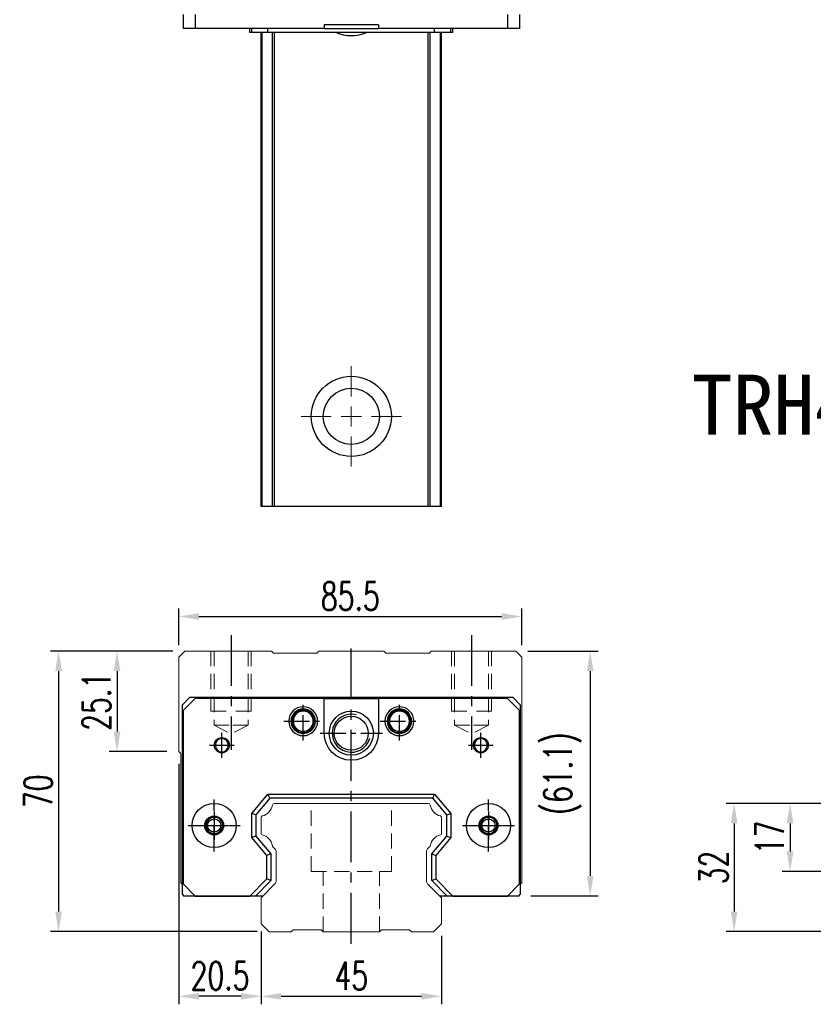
# Model space of a CAD drawing. Header units: millimetres. Extents: x 560 to 1070, y 594 to 1042.
# Tile 1 of 3: x 560 to 758, y 604 to 849. Entities that reach past the tile are written whole.
import ezdxf
from ezdxf.enums import TextEntityAlignment as Align

# ---------------------------------------------------------------- set-up
doc = ezdxf.new("R2010")
doc.units = ezdxf.units.MM
doc.header["$PDSIZE"] = -1
for name, pattern in [('CENTER', [10.16, 6.35, -1.27, 1.27, -1.27]), ('DASHED', [0.75, 0.5, -0.25]), ('HIDDEN', [1.905, 1.27, -0.635])]:
    doc.linetypes.add(name, pattern=pattern)
for name, color, linetype in [('2', 7, 'Continuous'), ('CHA', 2, 'Continuous'), ('CL', 1, 'CENTER'), ('HID', 2, 'DASHED'), ('OUT', 3, 'Continuous'), ('中心線', 1, 'CENTER')]:
    doc.layers.add(name, color=color, linetype=linetype)
doc.styles.add('DIM-7', font='SIMPLEX.shx', dxfattribs={"width": 0.7, "bigfont": 'chineset.shx'})
doc.styles.add('T', font='kaiu.ttf')
doc.dimstyles.new('CNS', dxfattribs={"dimtxt": 3.5, "dimasz": 2.5, "dimexe": 1, "dimexo": 1.5, "dimgap": 0.09, "dimtad": 0, "dimdsep": 46, "dimtxsty": 'DIM-7', "dimcen": 0.09, "dimclrd": 1, "dimclre": 1, "dimclrt": 4, "dimadec": 0, "dimazin": 0, "dimtfac": 1, "dimtix": 1, "dimtmove": 2, "dimatfit": 3, "dimfxl": 1, "dimtvp": 0.971429, "dimtolj": 1, "dimarcsym": 0})

# ---------------------------------------------------------------- blocks, each defined once
blk = doc.blocks.new('*D6')
at = {"color": 7, "lineweight": -2}
for p, q in [((620.2, 620.74), (620.2, 603.62)), ((665.2, 620.74), (665.2, 603.62)), ((625.2, 605.62), (660.2, 605.62))]:
    blk.add_line(p, q, dxfattribs=at)
at = {"color": 7}
for points in [[(625.2, 606.45), (625.2, 604.79), (620.2, 605.62)], [(660.2, 606.45), (660.2, 604.79), (665.2, 605.62)]]:
    blk.add_solid(points, dxfattribs=at)
at = {"layer": 'DEFPOINTS', "color": 0}
for p in [(620.2, 623.74), (665.2, 623.74), (665.2, 605.62)]:
    blk.add_point(p, dxfattribs=at)
at = {"color": 7, "insert": (642.7, 610.72), "char_height": 7, "attachment_point": 5, "style": 'DIM-7'}
blk.add_mtext('\\A1;45', dxfattribs=at)
blk = doc.blocks.new('*D7')
at = {"color": 7, "lineweight": -2}
for p, q in [((599.7, 663.64), (599.7, 603.62)), ((620.2, 621.74), (620.2, 603.62)), ((615.2, 605.62), (604.7, 605.62))]:
    blk.add_line(p, q, dxfattribs=at)
at = {"color": 7}
for points in [[(604.7, 606.45), (604.7, 604.79), (599.7, 605.62)], [(615.2, 606.45), (615.2, 604.79), (620.2, 605.62)]]:
    blk.add_solid(points, dxfattribs=at)
at = {"layer": 'DEFPOINTS', "color": 0}
for p in [(599.7, 666.64), (620.2, 624.74), (599.7, 605.62)]:
    blk.add_point(p, dxfattribs=at)
at = {"color": 7, "insert": (609.95, 610.72), "char_height": 7, "attachment_point": 5, "style": 'DIM-7'}
blk.add_mtext('\\A1;20.5', dxfattribs=at)
blk = doc.blocks.new('*D8')
at = {"color": 7, "lineweight": -2}
for p, q in [((598.2, 691.74), (582.27, 691.74)), ((584.27, 686.74), (584.27, 671.64)), ((596.7, 666.64), (582.27, 666.64))]:
    blk.add_line(p, q, dxfattribs=at)
at = {"color": 7}
for points in [[(583.43, 686.74), (585.1, 686.74), (584.27, 691.74)], [(583.43, 671.64), (585.1, 671.64), (584.27, 666.64)]]:
    blk.add_solid(points, dxfattribs=at)
at = {"layer": 'DEFPOINTS', "color": 0}
for p in [(601.2, 691.74), (584.27, 666.64), (599.7, 666.64)]:
    blk.add_point(p, dxfattribs=at)
at = {"color": 7, "insert": (579.17, 679.19), "char_height": 7, "attachment_point": 5, "rotation": 90, "style": 'DIM-7'}
blk.add_mtext('\\A1;25.1', dxfattribs=at)
blk = doc.blocks.new('*D10')
at = {"color": 7, "lineweight": -2}
for p, q in [((599.7, 693.24), (599.7, 702.35)), ((604.7, 700.35), (680.2, 700.35)), ((685.2, 693.24), (685.2, 702.35))]:
    blk.add_line(p, q, dxfattribs=at)
at = {"color": 7}
for points in [[(604.7, 701.18), (604.7, 699.52), (599.7, 700.35)], [(680.2, 701.18), (680.2, 699.52), (685.2, 700.35)]]:
    blk.add_solid(points, dxfattribs=at)
at = {"layer": 'DEFPOINTS', "color": 0}
for p in [(685.2, 700.35), (599.7, 690.24), (685.2, 690.24)]:
    blk.add_point(p, dxfattribs=at)
at = {"color": 7, "insert": (642.45, 705.45), "char_height": 7, "attachment_point": 5, "style": 'DIM-7'}
blk.add_mtext('\\A1;85.5', dxfattribs=at)
blk = doc.blocks.new('*D11')
at = {"color": 7, "lineweight": -2}
for p, q in [((686.7, 691.74), (704.28, 691.74)), ((702.28, 686.74), (702.28, 635.64)), ((687.45, 630.64), (704.28, 630.64))]:
    blk.add_line(p, q, dxfattribs=at)
at = {"color": 7}
for points in [[(701.45, 686.74), (703.11, 686.74), (702.28, 691.74)], [(701.45, 635.64), (703.11, 635.64), (702.28, 630.64)]]:
    blk.add_solid(points, dxfattribs=at)
at = {"layer": 'DEFPOINTS', "color": 0}
for p in [(683.7, 691.74), (684.45, 630.64), (702.28, 630.64)]:
    blk.add_point(p, dxfattribs=at)
at = {"color": 7, "insert": (695.35, 661.19), "char_height": 7, "attachment_point": 5, "rotation": 90, "style": 'DIM-7'}
blk.add_mtext('\\A1;(61.1)', dxfattribs=at)
blk = doc.blocks.new('*D12')
at = {"color": 7, "lineweight": -2}
for p, q in [((598.2, 691.74), (567.67, 691.74)), ((569.67, 686.74), (569.67, 626.74)), ((619.2, 621.74), (567.67, 621.74))]:
    blk.add_line(p, q, dxfattribs=at)
at = {"color": 7}
for points in [[(568.84, 686.74), (570.51, 686.74), (569.67, 691.74)], [(568.84, 626.74), (570.51, 626.74), (569.67, 621.74)]]:
    blk.add_solid(points, dxfattribs=at)
at = {"layer": 'DEFPOINTS', "color": 0}
for p in [(601.2, 691.74), (569.67, 621.74), (622.2, 621.74)]:
    blk.add_point(p, dxfattribs=at)
at = {"color": 7, "insert": (564.57, 656.74), "char_height": 7, "attachment_point": 5, "rotation": 90, "style": 'DIM-7'}
blk.add_mtext('\\A1;70', dxfattribs=at)
blk = doc.blocks.new('*D21')
at = {"color": 7, "lineweight": -2}
for p, q in [((760.04, 653.74), (750.15, 653.74)), ((752.15, 648.74), (752.15, 641.74)), ((770.04, 636.74), (750.15, 636.74))]:
    blk.add_line(p, q, dxfattribs=at)
at = {"color": 7}
for points in [[(751.31, 648.74), (752.98, 648.74), (752.15, 653.74)], [(751.31, 641.74), (752.98, 641.74), (752.15, 636.74)]]:
    blk.add_solid(points, dxfattribs=at)
at = {"layer": 'DEFPOINTS', "color": 0}
for p in [(763.04, 653.74), (752.15, 636.74), (773.04, 636.74)]:
    blk.add_point(p, dxfattribs=at)
at = {"color": 7, "insert": (747.05, 645.24), "char_height": 7, "attachment_point": 5, "rotation": 90, "style": 'DIM-7'}
blk.add_mtext('\\A1;17', dxfattribs=at)
blk = doc.blocks.new('*D18')
at = {"color": 7, "lineweight": -2}
for p, q in [((760.04, 653.74), (736.19, 653.74)), ((738.19, 648.74), (738.19, 626.74)), ((760.04, 621.74), (736.19, 621.74))]:
    blk.add_line(p, q, dxfattribs=at)
at = {"color": 7}
for points in [[(737.35, 648.74), (739.02, 648.74), (738.19, 653.74)], [(737.35, 626.74), (739.02, 626.74), (738.19, 621.74)]]:
    blk.add_solid(points, dxfattribs=at)
at = {"layer": 'DEFPOINTS', "color": 0}
for p in [(763.04, 653.74), (738.19, 621.74), (763.04, 621.74)]:
    blk.add_point(p, dxfattribs=at)
at = {"color": 7, "insert": (733.09, 637.74), "char_height": 7, "attachment_point": 5, "rotation": 90, "style": 'DIM-7'}
blk.add_mtext('\\A1;32', dxfattribs=at)
blk = doc.blocks.new('SW_CENTERMARKSYMBOL_2')
at = {"color": 0, "linetype": 'Continuous', "lineweight": 18}
for p, q in [((0, 5), (0, 12.5)), ((0, 0), (0, 2.5)), ((-5, 0), (-12.5, 0)), ((0, 0), (-2.5, 0)), ((0, 0), (0, -2.5)), ((0, 0), (2.5, 0)), ((5, 0), (12.5, 0)), ((0, -5), (0, -12.5))]:
    blk.add_line(p, q, dxfattribs=at)

msp = doc.modelspace()

# ---------------------------------------------------------------- linework, layer by layer
at = {"color": 7, "linetype": 'Continuous', "lineweight": 25}
for p, q in [((600.774, 850.523), (600.774, 847.023)), ((603.774, 850.523), (603.774, 847.023)), ((681.624, 850.523), (681.624, 847.023)), ((684.624, 850.523), (684.624, 847.023)), ((635.949, 847.923), (635.949, 847.023)), ((649.449, 847.923), (635.949, 847.923)), ((649.449, 847.923), (649.449, 847.023)), ((603.774, 847.023), (600.774, 847.023)), ((635.949, 847.023), (603.774, 847.023)), ((617.346, 846.023), (617.346, 847.023)), ((617.899, 846.023), (617.346, 846.023)), ((617.899, 846.023), (617.899, 847.023)), ((621.913, 846.023), (617.899, 846.023)), ((620.199, 727.773), (620.199, 846.023)), ((620.438, 727.773), (620.438, 846.023)), ((621.913, 846.023), (621.913, 847.023)), ((663.485, 846.023), (621.913, 846.023)), ((623.014, 727.773), (623.014, 846.023)), ((623.508, 727.773), (623.508, 846.023)), ((635.949, 847.023), (649.449, 847.023)), ((681.624, 847.023), (649.449, 847.023)), ((661.889, 727.773), (661.889, 846.023)), ((662.383, 727.773), (662.383, 846.023)), ((663.485, 846.023), (663.485, 847.023)), ((667.499, 846.023), (663.485, 846.023)), ((664.959, 727.773), (664.959, 846.023)), ((665.199, 727.773), (665.199, 846.023)), ((667.499, 846.023), (667.499, 847.023)), ((668.051, 846.023), (667.499, 846.023)), ((668.051, 846.023), (668.051, 847.023)), ((684.624, 847.023), (681.624, 847.023)), ((661.889, 727.773), (623.508, 727.773))]:
    msp.add_line(p, q, dxfattribs=at)
for radius in [10, 7]:
    msp.add_circle((642.699, 750.273), radius, dxfattribs=at)
msp.add_arc((642.699, 855.273), 10, 247.66835, 292.33165, dxfattribs=at)
for points, knots in [([(620.438, 727.773), (620.376, 727.773), (620.311, 727.773), (620.221, 727.773), (620.199, 727.773), (620.199, 727.773)], [0, 0, 0, 0, 0.5, 0.5, 1, 1, 1, 1]), ([(623.014, 727.773), (622.967, 727.773), (622.873, 727.773), (622.584, 727.773), (622.388, 727.773), (621.916, 727.773), (621.641, 727.773), (621.054, 727.773), (620.744, 727.773), (620.438, 727.773)], [0, 0, 0, 0, 0.25, 0.25, 0.5, 0.5, 0.75, 0.75, 1, 1, 1, 1]), ([(623.508, 727.773), (623.454, 727.773), (623.396, 727.773), (623.284, 727.773), (623.229, 727.773), (623.136, 727.773), (623.097, 727.773), (623.04, 727.773), (623.022, 727.773), (623.014, 727.773)], [0, 0, 0, 0, 0.25, 0.25, 0.5, 0.5, 0.75, 0.75, 1, 1, 1, 1]), ([(662.383, 727.773), (662.375, 727.773), (662.357, 727.773), (662.3, 727.773), (662.261, 727.773), (662.168, 727.773), (662.113, 727.773), (662.001, 727.773), (661.943, 727.773), (661.889, 727.773)], [0, 0, 0, 0, 0.25, 0.25, 0.5, 0.5, 0.75, 0.75, 1, 1, 1, 1]), ([(664.959, 727.773), (664.654, 727.773), (664.343, 727.773), (663.756, 727.773), (663.481, 727.773), (663.009, 727.773), (662.814, 727.773), (662.524, 727.773), (662.43, 727.773), (662.383, 727.773)], [0, 0, 0, 0, 0.25, 0.25, 0.5, 0.5, 0.75, 0.75, 1, 1, 1, 1]), ([(665.199, 727.773), (665.199, 727.773), (665.176, 727.773), (665.086, 727.773), (665.021, 727.773), (664.959, 727.773)], [0, 0, 0, 0, 0.5, 0.5, 1, 1, 1, 1])]:
    msp.add_open_spline(points, degree=3, knots=knots, dxfattribs=at)
at = {"layer": '2', "color": 7, "linetype": 'Continuous'}
for p, q in [((600.549, 678.335), (602.449, 680.235)), ((600.549, 631.034), (600.549, 678.335)), ((603.774, 679.885), (600.774, 676.885)), ((602.449, 680.235), (682.949, 680.235)), ((635.949, 679.885), (603.774, 679.885)), ((635.949, 679.885), (649.449, 679.885)), ((635.949, 671.235), (635.949, 679.885)), ((649.449, 679.885), (649.449, 671.235)), ((681.624, 679.885), (649.449, 679.885)), ((684.624, 676.885), (681.624, 679.885)), ((682.949, 680.235), (684.849, 678.335)), ((684.849, 678.335), (684.849, 631.034)), ((600.774, 676.885), (600.774, 633.635)), ((684.624, 633.635), (684.624, 676.885)), ((617.899, 651.252), (621.913, 656.035)), ((622.379, 655.035), (621.913, 656.035)), ((621.913, 656.035), (663.485, 656.035)), ((663.018, 655.035), (663.485, 656.035)), ((663.485, 656.035), (667.499, 651.252)), ((622.379, 655.035), (618.899, 650.888)), ((663.018, 655.035), (622.379, 655.035)), ((666.499, 650.888), (663.018, 655.035)), ((617.899, 645.219), (617.899, 651.252)), ((618.899, 650.888), (617.899, 651.252)), ((618.899, 650.888), (618.899, 645.583)), ((666.499, 650.888), (667.499, 651.252)), ((666.499, 645.583), (666.499, 650.888)), ((667.499, 651.252), (667.499, 645.219)), ((618.899, 645.583), (617.899, 645.219)), ((621.649, 640.75), (617.899, 645.219)), ((618.899, 645.583), (622.649, 641.114)), ((662.749, 641.114), (666.499, 645.583)), ((667.499, 645.219), (663.749, 640.75)), ((666.499, 645.583), (667.499, 645.219)), ((622.649, 641.114), (621.649, 640.75)), ((622.649, 641.114), (622.649, 634.524)), ((662.749, 634.524), (662.749, 641.114)), ((662.749, 641.114), (663.749, 640.75)), ((621.649, 634.938), (621.649, 640.75)), ((663.749, 640.75), (663.749, 634.938)), ((617.346, 630.635), (621.649, 634.938)), ((622.649, 634.524), (618.76, 630.635)), ((622.649, 634.524), (621.649, 634.938)), ((662.749, 634.524), (663.749, 634.938)), ((666.637, 630.635), (662.749, 634.524)), ((663.749, 634.938), (668.051, 630.635)), ((600.774, 633.635), (603.774, 630.635)), ((681.624, 630.635), (684.624, 633.635)), ((600.549, 631.034), (600.947, 630.635)), ((619.766, 630.635), (600.947, 630.635)), ((603.774, 630.635), (617.346, 630.635)), ((618.76, 630.635), (617.346, 630.635)), ((620.599, 630.635), (618.76, 630.635)), ((668.051, 630.635), (664.799, 630.635)), ((684.45, 630.635), (665.631, 630.635)), ((668.051, 630.635), (681.624, 630.635)), ((684.45, 630.635), (684.849, 631.034))]:
    msp.add_line(p, q, dxfattribs=at)
at = {"layer": '2', "color": 7, "linetype": 'DASHED'}
for p, q in [((678.768, 649.208), (678.771, 649.204)), ((678.779, 647.284), (678.777, 647.279))]:
    msp.add_line(p, q, dxfattribs=at)
at = {"layer": '2', "color": 7, "linetype": 'Continuous'}
for radius in [5.5, 4.24]:
    msp.add_circle((642.699, 671.235), radius, dxfattribs=at)
for centre, radius, start, end in [((630.699, 674.235), 3.6, 90, 270), ((630.699, 674.235), 3.041, 90, 270), ((630.699, 674.235), 2.853, 90, 270), ((630.699, 674.235), 2.55, 90, 270), ((630.699, 674.235), 2.507, 90, 270), ((630.699, 674.235), 3.6, 270, 90), ((630.699, 674.235), 3.041, 270, 90), ((630.699, 674.235), 2.853, 270, 90), ((630.699, 674.235), 2.55, 270, 90), ((630.699, 674.235), 2.507, 270, 90), ((642.699, 671.235), 4.75, 75, 345), ((654.699, 674.235), 3.6, 90, 270), ((654.699, 674.235), 3.041, 90, 270), ((654.699, 674.235), 2.853, 90, 270), ((654.699, 674.235), 2.55, 90, 270), ((654.699, 674.235), 2.507, 90, 270), ((654.699, 674.235), 3.6, 270, 90), ((654.699, 674.235), 3.041, 270, 90), ((654.699, 674.235), 2.853, 270, 90), ((654.699, 674.235), 2.55, 270, 90), ((654.699, 674.235), 2.507, 270, 90), ((610.399, 668.235), 1.65, 90, 270), ((610.399, 668.235), 1.65, 270, 90), ((674.999, 668.235), 1.65, 90, 270), ((674.999, 668.235), 1.65, 270, 90), ((608.49, 648.235), 2.1, 90, 270), ((608.49, 648.235), 2.1, 270, 90), ((676.907, 648.235), 2.1, 0, 180), ((676.907, 648.235), 2.1, 180, 0)]:
    msp.add_arc(centre, radius, start, end, dxfattribs=at)
at = {"layer": '2', "color": 7, "linetype": 'Continuous', "extrusion": (0, 0, -1)}
for centre, radius, start, end in [((-642.699, 671.235), 6.75, 270, 0), ((-642.699, 671.235), 6.75, 180, 270), ((-674.999, 668.235), 1.9, 270, 90), ((-674.999, 668.235), 1.9, 90, 270), ((-608.49, 648.235), 5.5, 270, 90), ((-608.49, 648.235), 5.5, 90, 270), ((-676.907, 648.235), 5.5, 270, 90), ((-676.907, 648.235), 5.5, 90, 270), ((-608.49, 648.235), 2.35, 270, 90), ((-608.49, 648.235), 2.35, 90, 270), ((-676.907, 648.235), 2.35, 270, 90), ((-676.907, 648.235), 2.35, 90, 270)]:
    msp.add_arc(centre, radius, start, end, dxfattribs=at)
at = {"layer": '2', "color": 7, "linetype": 'DASHED'}
for points in [[(606.808, 649.492), (606.807, 649.491), (606.806, 649.49), (606.805, 649.488)], [(606.816, 646.967), (606.817, 646.966), (606.818, 646.965), (606.819, 646.964)]]:
    msp.add_open_spline(points, degree=3, dxfattribs=at)
at = {"layer": 'CL', "color": 0, "ltscale": 2}
for p, q in [((612.699, 695.735), (612.699, 667.11)), ((672.699, 695.735), (672.699, 667.11)), ((642.699, 618.735), (642.699, 693.735))]:
    msp.add_line(p, q, dxfattribs=at)
at = {"layer": 'CL', "color": 7}
for p, q in [((630.699, 669.435), (630.699, 679.035)), ((654.699, 669.435), (654.699, 679.035)), ((625.899, 674.235), (635.499, 674.235)), ((649.899, 674.235), (659.499, 674.235)), ((610.399, 665.135), (610.399, 671.335)), ((634.949, 671.235), (650.449, 671.235)), ((674.999, 665.135), (674.999, 671.335)), ((607.299, 668.235), (613.499, 668.235)), ((671.899, 668.235), (678.099, 668.235)), ((608.49, 641.735), (608.49, 654.735)), ((676.907, 641.735), (676.907, 654.735)), ((601.99, 648.235), (614.99, 648.235)), ((670.407, 648.235), (683.407, 648.235))]:
    msp.add_line(p, q, dxfattribs=at)
at = {"layer": 'HID', "color": 0, "linetype": 'HIDDEN', "lineweight": 0, "ltscale": 3}
for p, q in [((608.449, 673.235), (612.699, 671.11)), ((616.949, 673.235), (612.699, 671.11)), ((668.449, 673.235), (672.699, 671.11)), ((676.949, 673.235), (672.699, 671.11)), ((632.699, 636.735), (632.699, 653.735)), ((652.699, 636.735), (652.699, 653.735)), ((632.699, 636.735), (652.699, 636.735)), ((635.699, 621.735), (635.699, 636.735)), ((649.699, 621.735), (649.699, 636.735))]:
    msp.add_line(p, q, dxfattribs=at)
for points in [[(607.699, 691.735), (607.699, 676.735), (612.699, 676.735)], [(608.449, 691.735), (608.449, 673.235), (612.699, 673.235)], [(616.949, 691.735), (616.949, 673.235), (612.699, 673.235)], [(617.699, 691.735), (617.699, 676.735), (612.699, 676.735)], [(667.699, 691.735), (667.699, 676.735), (672.699, 676.735)], [(668.449, 691.735), (668.449, 673.235), (672.699, 673.235)], [(677.699, 691.735), (677.699, 676.735), (672.699, 676.735)], [(676.949, 691.735), (676.949, 673.235), (672.699, 673.235)]]:
    msp.add_lwpolyline(points, dxfattribs=at)
at = {"layer": 'OUT', "color": 0, "linetype": 'Continuous', "lineweight": 15}
for p, q in [((601.199, 691.735), (599.699, 690.235)), ((599.699, 690.235), (599.699, 666.635)), ((622.806, 691.735), (601.199, 691.735)), ((623.306, 691.235), (622.806, 691.735)), ((634.092, 691.235), (623.306, 691.235)), ((634.592, 691.735), (634.092, 691.235)), ((650.806, 691.735), (634.592, 691.735)), ((651.306, 691.235), (650.806, 691.735)), ((662.091, 691.235), (651.306, 691.235)), ((662.591, 691.735), (662.091, 691.235)), ((683.699, 691.735), (662.591, 691.735)), ((685.199, 690.235), (683.699, 691.735)), ((685.199, 633.885), (685.199, 690.235)), ((599.754, 666.573), (600.052, 666.275)), ((600.199, 665.921), (600.199, 633.885)), ((661.889, 653.735), (623.508, 653.735)), ((620.199, 650.305), (620.199, 646.166)), ((665.199, 646.166), (665.199, 650.305)), ((623.155, 642.882), (623.656, 642.381)), ((623.949, 641.674), (623.949, 634.4)), ((661.449, 634.4), (661.449, 641.674)), ((661.741, 642.381), (662.242, 642.882)), ((600.199, 633.885), (600.549, 633.535)), ((623.656, 633.693), (620.345, 630.382)), ((665.052, 630.382), (661.741, 633.693)), ((684.849, 633.535), (685.199, 633.885)), ((620.199, 630.028), (620.199, 623.735)), ((665.199, 623.735), (665.199, 630.028)), ((620.199, 623.735), (622.199, 621.735)), ((622.199, 621.735), (627.699, 621.735)), ((627.698, 621.735), (628.199, 622.235)), ((628.199, 622.235), (635.199, 622.235)), ((635.199, 622.235), (635.699, 621.735)), ((635.699, 621.735), (649.699, 621.735)), ((649.699, 621.735), (650.199, 622.235)), ((650.199, 622.235), (657.199, 622.235)), ((657.199, 622.235), (657.699, 621.735)), ((657.699, 621.735), (663.199, 621.735)), ((663.199, 621.735), (665.199, 623.735))]:
    msp.add_line(p, q, dxfattribs=at)
at = {"layer": 'OUT', "color": 7}
for centre in [(608.489, 648.235), (676.909, 648.235)]:
    msp.add_circle(centre, 1.65, dxfattribs=at)
at = {"layer": 'OUT', "color": 7, "linetype": 'ByBlock', "extrusion": (0, 0, -1)}
for start, end in [(270, 90), (90, 270)]:
    msp.add_arc((-610.399, 668.235), 1.9, start, end, dxfattribs=at)
at = {"layer": 'OUT', "color": 0, "linetype": 'Continuous', "lineweight": 15}
for centre, radius, start, end in [((600.249, 667.068), 0.7, 218.21079, 225), ((599.699, 665.921), 0.5, 0, 45), ((619.781, 653.803), 3.27, 281.5912, 351.34524), ((623.508, 653.235), 0.5, 90, 171.34524), ((661.889, 653.235), 0.5, 8.65476, 90), ((665.616, 653.803), 3.27, 188.65476, 258.4088), ((620.499, 650.305), 0.3, 101.5912, 180.00001), ((664.899, 650.305), 0.3, 359.99999, 78.4088), ((620.499, 646.166), 0.3, 179.99999, 258.40879), ((664.899, 646.166), 0.3, 281.59121, 0.00001), ((619.781, 642.668), 3.27, 8.65476, 78.4088), ((665.616, 642.668), 3.27, 101.5912, 171.34524), ((623.508, 643.235), 0.5, 188.65476, 225), ((622.949, 641.674), 1, 359.99999, 45), ((662.449, 641.674), 1, 135, 180.00001), ((661.889, 643.235), 0.5, 315, 351.34524), ((622.949, 634.4), 1, 315.00001, 0.00001), ((662.449, 634.4), 1, 179.99999, 225), ((620.699, 630.028), 0.5, 135.00023, 180.00001), ((664.699, 630.028), 0.5, 360, 45)]:
    msp.add_arc(centre, radius, start, end, dxfattribs=at)
at = {"layer": 'OUT', "color": 7}
for centre in [(608.489, 648.235), (676.909, 648.235)]:
    msp.add_arc(centre, 2, 75, 345, dxfattribs=at)
at = {"layer": '中心線', "color": 7, "ltscale": 3}
for p, q in [((608.489, 651.735), (608.489, 644.735)), ((676.909, 651.735), (676.909, 644.735)), ((604.989, 648.235), (611.989, 648.235)), ((673.409, 648.235), (680.409, 648.235))]:
    msp.add_line(p, q, dxfattribs=at)

# ---------------------------------------------------------------- block references
at = {"color": 7, "linetype": 'Continuous', "lineweight": 0}
msp.add_blockref('SW_CENTERMARKSYMBOL_2', (642.699, 750.273), dxfattribs=at)

# ---------------------------------------------------------------- texts
at = {"layer": 'CHA', "color": 7, "style": 'T'}
msp.add_text('TRH45VL-WU', height=15, dxfattribs=at).set_placement((778.643, 753.05), align=Align.MIDDLE)

# ---------------------------------------------------------------- dimensions: what is measured, and where the dimension line sits
at = {"color": 0}
for base, p1, p2, picture, middle in [((685.199, 700.349), (599.699, 690.235), (685.199, 690.235), '*D10', (642.449, 705.449)), ((599.699, 605.62), (620.199, 624.744), (599.699, 666.635), '*D7', (609.949, 610.72)), ((665.199, 605.62), (620.199, 623.735), (665.199, 623.735), '*D6', (642.699, 610.72))]:
    dim = msp.add_linear_dim(base=base, p1=p1, p2=p2, dimstyle='CNS', override={"dimscale": 2, "dimgap": 0.8, "dimtad": 1, "dimclrd": 7, "dimclre": 7, "dimclrt": 7, "dimtmove": 1}, dxfattribs=at)
    dim.commit()
    dim.dimension.update_dxf_attribs({"geometry": picture, "text_midpoint": middle})
for base, p1, p2, picture, middle in [((569.673, 621.735), (601.199, 691.735), (622.199, 621.735), '*D12', (564.573, 656.735)), ((584.266, 666.635), (601.199, 691.735), (599.699, 666.635), '*D8', (579.166, 679.185)), ((738.187, 621.735), (763.045, 653.735), (763.045, 621.735), '*D18', (733.087, 637.735)), ((752.147, 636.735), (763.045, 653.735), (773.045, 636.735), '*D21', (747.047, 645.235))]:
    dim = msp.add_linear_dim(base=base, p1=p1, p2=p2, angle=90, dimstyle='CNS', override={"dimscale": 2, "dimgap": 0.8, "dimtad": 1, "dimclrd": 7, "dimclre": 7, "dimclrt": 7, "dimtmove": 1}, dxfattribs=at)
    dim.commit()
    dim.dimension.update_dxf_attribs({"geometry": picture, "text_midpoint": middle})
dim = msp.add_linear_dim(base=(702.28, 630.635), p1=(683.699, 691.735), p2=(684.45, 630.635), angle=90, text='(<>)', dimstyle='CNS', override={"dimscale": 2, "dimgap": 0.8, "dimtad": 1, "dimclrd": 7, "dimclre": 7, "dimclrt": 7, "dimtmove": 1}, dxfattribs=at)
dim.commit()
dim.dimension.update_dxf_attribs({"geometry": '*D11', "text_midpoint": (695.347, 661.185)})

doc.saveas('drawing.dxf')
